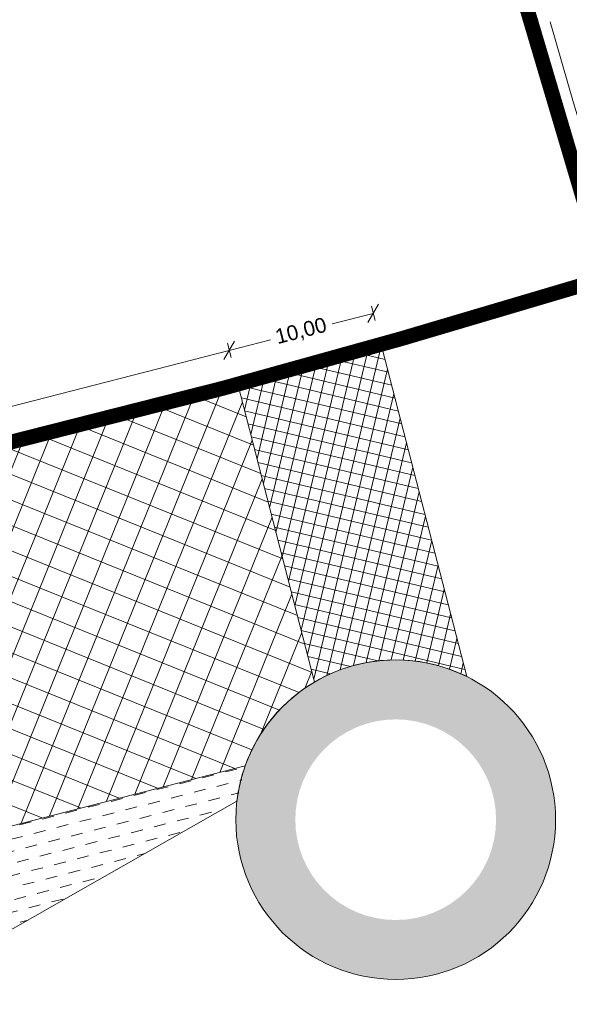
# Model space of a CAD drawing. Header units: metres. Extents: x 68442 to 71740, y 407111 to 411160.
# Tile 162 of 186: x 69200 to 69237, y 410582 to 410648. Entities that reach past the tile are written whole.
import ezdxf

# ---------------------------------------------------------------- set-up
doc = ezdxf.new("R2010")
doc.units = ezdxf.units.M
doc.linetypes.add('XX-CENTER', pattern=[8, 5, -1, 1, -1])
doc.layers.get('0').update_dxf_attribs({"lineweight": 0})
doc.layers.get('Defpoints').update_dxf_attribs({"lineweight": 0})
doc.layers.add('MACG_alg_werkgrens', color=3, linetype='XX-CENTER', lineweight=0)
doc.layers.add('RS AB Kabel', color=224, linetype='Continuous', lineweight=0)
for name, color, linetype, lineweight, transparency in [('MACG_n_inr_loadring', 253, 'Continuous', 0, 0.8), ('MACG_n_maatvoering', 3, 'Continuous', 0, 0.8), ('MACG_n_vhr_arc_craneplatform_18', 150, 'Continuous', 0, 0.8), ('MACG_n_vhr_arc_craneplatform_18_temp', 34, 'Continuous', 0, 0.8), ('MACG_n_vhr_arc_preassembly_13.5', 6, 'Continuous', 0, 0.8), ('MACG_n_vhr_kant_', 7, 'Continuous', 0, 0.8)]:
    doc.layers.add(name, color=color, linetype=linetype, lineweight=lineweight, transparency=transparency)
doc.styles.add('MACG_standaard', font='arial.ttf', dxfattribs={"height": 2})
doc.dimstyles.new('MACG_standaard', dxfattribs={"dimscale": 0, "dimtxt": 2, "dimasz": 2, "dimexe": 1, "dimexo": 0.1, "dimgap": 1, "dimtad": 0, "dimzin": 1, "dimtxsty": 'MACG_standaard', "dimcen": 0, "dimclrd": 256, "dimclre": 256, "dimclrt": 256, "dimazin": 0, "dimtfac": 1, "dimtofl": 0, "dimtmove": 1, "dimatfit": 3, "dimfxl": 1, "dimfxlon": 1, "dimtfill": 1, "dimlwd": -1, "dimlwe": -1, "dimarcsym": 0})

# ---------------------------------------------------------------- blocks, each defined once
blk = doc.blocks.new('_Oblique')
at = {"color": 0, "linetype": 'ByBlock', "lineweight": -2}
blk.add_line((-0.5, -0.5), (0.5, 0.5), dxfattribs=at)
blk = doc.blocks.new('*D178')
at = {"layer": 'Defpoints', "color": 0, "transparency": 16777216}
for p in [(69213.80363241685, 410625.5731814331), (69214.38771043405, 410623.3029814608), (69165.9646683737, 410610.8446805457)]:
    blk.add_point(p, dxfattribs=at)
at = {"layer": 'MACG_n_maatvoering', "transparency": 16777216}
for p, q in [((69213.92821541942, 410625.0889510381), (69213.67904941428, 410626.0574118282)), ((69213.80363241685, 410625.5731814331), (69191.7087200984, 410619.8885929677)), ((69165.38059035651, 410613.114880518), (69187.47550267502, 410618.7994689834)), ((69165.50517335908, 410612.630650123), (69165.25600735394, 410613.5991109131))]:
    blk.add_line(p, q, dxfattribs=at)
for p, rotation in [((69213.80363241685, 410625.5731814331), 14.42816616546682), ((69165.38059035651, 410613.114880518), 194.4281661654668)]:
    blk.add_blockref('_Oblique', p, dxfattribs=dict(at, rotation=rotation))
at = {"layer": 'MACG_n_maatvoering', "transparency": 16777216, "insert": (69189.59211138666, 410619.3440309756), "char_height": 1, "attachment_point": 5, "rotation": 14.428166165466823, "style": 'MACG_standaard', "bg_fill": 3, "box_fill_scale": 1.1, "bg_fill_color": 256, "bg_fill_true_color": 13158600, "bg_fill_transparency": 0}
blk.add_mtext('50,00', dxfattribs=at)
blk = doc.blocks.new('*D177')
at = {"layer": 'Defpoints', "color": 0, "transparency": 16777216}
for p in [(69223.48824031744, 410628.0648414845), (69224.07231833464, 410625.7946415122), (69214.38771043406, 410623.3029814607)]:
    blk.add_point(p, dxfattribs=at)
at = {"layer": 'MACG_n_maatvoering', "transparency": 16777216}
for p, q in [((69223.48824031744, 410628.0648414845), (69220.71696268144, 410627.3518459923)), ((69223.61282332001, 410627.5806110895), (69223.36365731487, 410628.5490718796)), ((69213.92821541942, 410625.0889510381), (69213.67904941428, 410626.0574118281)), ((69213.80363241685, 410625.5731814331), (69216.57491005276, 410626.2861769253))]:
    blk.add_line(p, q, dxfattribs=at)
for p, rotation in [((69223.48824031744, 410628.0648414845), 14.42816616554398), ((69213.80363241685, 410625.5731814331), 194.428166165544)]:
    blk.add_blockref('_Oblique', p, dxfattribs=dict(at, rotation=rotation))
at = {"layer": 'MACG_n_maatvoering', "transparency": 16777216, "insert": (69218.64593636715, 410626.8190114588), "char_height": 1, "attachment_point": 5, "rotation": 14.428166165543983, "style": 'MACG_standaard', "bg_fill": 3, "box_fill_scale": 1.1, "bg_fill_color": 256, "bg_fill_true_color": 13158600, "bg_fill_transparency": 0}
blk.add_mtext('10,00', dxfattribs=at)

msp = doc.modelspace()

# ---------------------------------------------------------------- hatches: boundary and pattern name
at = {"layer": 'MACG_n_inr_loadring'}
h = msp.add_hatch(color=256, dxfattribs=at)
h.dxf.hatch_style = 1
h.paths.add_polyline_path([(69235.75000000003, 410594.0000000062, 1), (69214.25000000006, 410594.0000000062, 1)])
h.paths.add_polyline_path([(69218.25000000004, 410594.0000000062, -1), (69231.75000000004, 410594.0000000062, -1)], flags=16)
at = {"layer": 'MACG_n_vhr_arc_craneplatform_18'}
h = msp.add_hatch(dxfattribs=at)
h.set_pattern_fill('ANSI37', color=256, angle=-66.99517828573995, style=0)
h.set_pattern_definition([(338.0048217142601, (0, 0), (0.5945640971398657, 1.471954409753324), []), (68.00482171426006, (0, 0), (-1.471954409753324, 0.5945640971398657), [])])
edge = h.paths.add_edge_path()
edge.add_line((69165.9646683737, 410610.8446805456), (69172.18203316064, 410586.6463791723))
edge.add_line((69172.18203316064, 410586.6463791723), (69204.08137757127, 410594.8628125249))
edge.add_line((69204.08137757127, 410594.8628125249), (69214.87584389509, 410597.6144104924))
edge.add_arc((69225.22923510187, 410593.8105429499), 11.03005520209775, 121.02773251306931, 159.8265137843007, ccw=False)
edge.add_line((69219.54376111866, 410603.2623947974), (69214.38771043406, 410623.3029814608))
edge.add_line((69214.38771043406, 410623.3029814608), (69165.9646683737, 410610.8446805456))
at = {"layer": 'MACG_n_vhr_arc_craneplatform_18_temp'}
h = msp.add_hatch(dxfattribs=at)
h.set_pattern_fill('ANSI37', color=256, scale=0.5, angle=31.60652852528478, style=0)
h.set_pattern_definition([(76.60652852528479, (42.19389193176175, 36.66982066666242), (-0.7721618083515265, 0.1838619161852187), []), (166.6065285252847, (42.19389193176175, 36.66982066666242), (-0.1838619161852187, -0.7721618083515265), [])])
edge = h.paths.add_edge_path()
edge.add_line((69214.38771043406, 410623.3029814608), (69214.8742571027, 410621.3792782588))
edge.add_line((69214.8742571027, 410621.3792782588), (69219.54376111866, 410603.2623947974))
edge.add_arc((69225.00000000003, 410594.0000000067), 10.74999999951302, 63.63204554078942, 120.5012463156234, ccw=False)
edge.add_line((69229.77444198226, 410603.6315732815), (69224.07231833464, 410625.7946415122))
edge.add_line((69224.07231833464, 410625.7946415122), (69214.38771043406, 410623.3029814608))
at = {"layer": 'MACG_n_vhr_arc_preassembly_13.5'}
h = msp.add_hatch(dxfattribs=at)
h.set_pattern_fill('DASH', color=256, scale=0.4999999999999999, angle=194.4281661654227, style=0)
h.set_pattern_definition([(194.4281661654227, (69982.3729599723, 409427.9198574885), (-0.5709402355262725, -0.9664912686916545), [0.7937499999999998, -0.7937499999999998])])
h.paths.add_polyline_path([(69165.9646683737, 410610.8446805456), (69154.343138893, 410607.8546884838), (69164.8477892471, 410567.0251139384), (69214.3219873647, 410595.2419928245), (69214.8758438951, 410597.6144104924), (69172.1938185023, 410586.6331607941)])

# ---------------------------------------------------------------- linework, layer by layer
at = {"layer": 'MACG_alg_werkgrens', "ltscale": 10, "const_width": 1, "flags": 128}
msp.add_lwpolyline([(69468.20656480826, 410724.0543301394), (69445.01762850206, 410763.7583829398), (69410.5103316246, 410746.3735817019), (69391.66659987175, 410737.2221690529), (69365.72674637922, 410725.277114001), (69345.26674699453, 410716.379939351), (69315.384847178, 410704.0875152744), (69281.05072470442, 410691.0301501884), (69264.09981194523, 410684.9104273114), (69252.63144360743, 410680.9550372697), (69232.53888834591, 410674.3347321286), (69226.2878631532, 410672.3117351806), (69231.92281973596, 410654.9929695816), (69239.19229652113, 410630.4522234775), (69225.31, 410626.34), (69213.37, 410623.02), (69197.1, 410618.89), (69169.71, 410611.81), (69153.92896399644, 410607.8128229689), (69119.38, 410600.65), (69044.01, 410587.14), (69038.91, 410583.87), (69037, 410582.13), (69034.69, 410579.4), (69032.1, 410574.79), (69025.25, 410561.14), (69006.81145330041, 410524.6972740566), (68993.74, 410499.24), (68990.46, 410493.99), (68985.64, 410487.43), (68980.15, 410481.68), (68983.8573273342, 410477.2007859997), (68976.38328250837, 410470.5198468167), (69009.70539291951, 410433.2420120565), (69066.30335983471, 410483.5146420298), (69081.6698899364, 410509.3752860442), (69086.55384522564, 410515.4651562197), (69098.47460877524, 410511.4442984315), (69124.21884397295, 410533.645258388), (69141.79, 410549.77), (69154.92, 410561.36), (69164.8477892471, 410567.0251139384), (69195.70059126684, 410584.6668789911, 0.9752874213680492), (69254.72957505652, 410601.8558810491), (69273.28095412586, 410612.5450539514), (69265.69968568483, 410636.9714316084), (69295.01234843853, 410647.3305308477), (69309.56932142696, 410653.2856561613), (69325.240131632, 410659.5399705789), (69348.31548198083, 410669.2949146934), (69373.47053148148, 410680.4716013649), (69397.19206722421, 410690.963434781), (69414.3971084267, 410698.1955538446), (69423.28538058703, 410702.1850093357), (69433.9756074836, 410704.1084769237), (69438.86340269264, 410704.3412290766), (69447.93853424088, 410702.6581699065), (69455.80042612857, 410699.5838465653), (69460.60498305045, 410696.2318301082), (69470.4715735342, 410685.9823570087), (69476.25014530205, 410679.0913855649), (69486.19081639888, 410665.288224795), (69491.75116749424, 410658.1939837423), (69500.69215752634, 410650.9313365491), (69505.62412052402, 410648.2479244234), (69515.72780159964, 410644.4226624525), (69530.28723651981, 410645.9721913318), (69548.08414006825, 410653.461848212), (69567.54624077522, 410641.9152929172), (69591.65670663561, 410638.3138759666), (69606.83393043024, 410646.6851527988), (69601.5733561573, 410655.5332613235), (69599.74, 410658.57, -0.09734502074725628), (69598.01959358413, 410673.0043101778, 0.03786321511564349), (69599.51, 410681.13, -0.1333057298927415), (69605.29, 410689.24), (69610.73, 410692.59, -0.2952397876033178), (69626.31, 410691.87), (69632.1, 410685.1), (69639.81, 410674.22), (69641.62, 410671.06), (69638.8147158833, 410657.5082432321), (69655.0393714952, 410604.9326685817), (69666.62103121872, 410567.4026013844), (69675.17147267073, 410539.6951181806), (69678.3043690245, 410531.6160011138), (69683.93676631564, 410519.5496298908), (69693.99706435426, 410502.0032935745), (69715.7680627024, 410465.5616568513), (69732.29130321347, 410438.3908456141), (69745.60559088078, 410416.5207133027), (69752.28377418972, 410405.4923967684), (69769.94608725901, 410376.343133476), (69786.26693857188, 410349.3527345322), (69796.7898465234, 410331.8682927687), (69807.94852102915, 410313.3807105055), (69821.27900502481, 410291.5423129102), (69835.03186055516, 410268.9367957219), (69855.97713765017, 410234.2506599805), (69872.629205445, 410206.8422210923), (69890.27131294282, 410177.6579582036), (69900.34722192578, 410160.907076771), (69901.4867209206, 410158.6751904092), (69896.94615279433, 410155.9439698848), (69911.80837604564, 410131.5959911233, 0.09725038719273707), (69926.21988837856, 410128.6040487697), (69939.50187987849, 410127.9464670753, -0.3270617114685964), (69966.2662058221, 410111.2165545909), (69985.4437446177, 410061.2781104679), (69989.70169159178, 410051.9797298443), (69994.7392040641, 410043.2961145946), (70004.59461365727, 410028.3773142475), (70024.46120066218, 409998.8826886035), (70056.47888468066, 409951.3061297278), (70092.62892501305, 409897.2010361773), (70118.80440978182, 409856.7589131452), (70134.79070471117, 409830.3246464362), (70155.82211963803, 409792.6637406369), (70175.21423805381, 409753.9892893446), (70188.99064482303, 409723.5335544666), (70203.7084044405, 409687.0335106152), (70218.08152657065, 409646.2198325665), (70228.94688551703, 409611.3888242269), (70238.39691651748, 409575.2651576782), (70246.85829855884, 409538.0370723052), (70256.6970092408, 409481.3597125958), (70263.12345917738, 409416.6960548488), (70265.49906132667, 409348.6919479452), (70264.53255186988, 409312.7318177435), (70262.71228992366, 409293.5956788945), (70262.04139123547, 409279.5877717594, -0.419623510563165), (70237.4546777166, 409251.7953866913), (70223.92377864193, 409251.6932161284), (70223.89618604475, 409251.6918228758), (70193.16495688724, 409250.1400890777), (70167.12283457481, 409264.3697263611), (70140.67192326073, 409269.7872249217), (70102.4650513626, 409277.6125006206), (70087.77010063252, 409280.622222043), (70076.26996252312, 409289.4068206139), (70076.70896437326, 409309.2172222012), (70066.71141883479, 409309.4387695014), (70028.71795528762, 409310.2807110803), (69996.92656191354, 409310.3813332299), (69996.70749753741, 409302.0148266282, 1.022360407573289), (70016.34511557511, 409254.4194766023), (70045.60758997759, 409254.1600314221), (70075.7224733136, 409254.0532992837), (70107.35213903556, 409247.4996844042), (70107.9, 409236.1), (70108.49, 409220.64), (70109.08211555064, 409195.3612207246), (70110.8, 409155.33), (70112.6573991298, 409100.8713210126), (70088.94294319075, 409093.3629888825), (70083.94236255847, 409090.9845869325), (70074.77651695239, 409089.1319829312), (70057.19999999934, 409085.2499999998), (70045.80498639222, 409082.9043419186), (70034.52437770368, 409080.582234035), (70023.74226534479, 409078.3627413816), (70014.95977022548, 409076.554868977), (70004.8373020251, 409074.9109068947), (69996.71148705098, 409074.4439027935), (69985.0196703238, 409073.8178154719), (69973.15350114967, 409073.5989006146), (69958.80625221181, 409073.384620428), (69932.26441910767, 409072.45074072), (69866.2281050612, 409076.7983028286), (69861.52123155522, 409084.5340340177), (69796.6535299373, 409089.2243207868), (69748.81417587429, 409092.6674977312), (69750.29700666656, 409112.3107532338), (69694.9335723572, 409116.4900301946, 0.9057946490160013), (69648.84525435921, 409094.0775143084), (69624.58393597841, 409093.871628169), (69585.90235924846, 409092.5397966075), (69529.3193848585, 409090.8200108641), (69467.1689468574, 409088.9310073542), (69410.64927145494, 409087.2037333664), (69375.77221780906, 409086.0985776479), (69352.8514283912, 409104.5126186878), (69352.3097721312, 409121.8832225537), (69294.34358740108, 409119.894717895), (69295.47702131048, 409083.5461461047), (69288.45729795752, 409083.3269213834), (69220.51448324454, 409081.1707994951), (69160.3028745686, 409079.2244540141), (69133.53172483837, 409078.3589887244), (69097.11388773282, 409077.1816623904), (69079.2396442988, 409076.5986311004), (69043.74555859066, 409075.4577589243), (69008.48509483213, 409074.3758512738), (68984.99962525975, 409092.6020150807), (68984.29032442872, 409110.2784477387), (68926.33722090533, 409107.9529680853), (68927.85447744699, 409070.1252869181), (68922.81946982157, 409069.4244228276), (68908.1434917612, 409065.5583072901), (68898.99063854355, 409063.1471570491), (68889.02509710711, 409059.2095013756), (68879.38965442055, 409055.4022766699), (68853.7158018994, 409041.5153345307), (68784.24078778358, 409002.8768108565), (68690.79181961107, 408950.6712438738), (68634.58214079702, 408919.3163872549), (68605.74938968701, 408924.1875075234), (68596.82329017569, 408940.1420563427), (68591.84943122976, 408937.2687531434), (68546.25992969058, 408911.7241051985), (68577.27100689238, 408856.287772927), (68598.84743218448, 408854.4887570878), (68632.13021717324, 408873.1140120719), (68635.03747153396, 408888.5229505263), (68655.30600032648, 408899.8333125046), (68648.65401460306, 408911.7842284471), (68655.27458953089, 408915.3735219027), (68708.75504195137, 408945.1037734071), (68758.39633938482, 408972.9445010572), (68803.76435685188, 408998.2533950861), (68824.877370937, 409010.0350770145), (68860.5369421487, 409030.0835915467), (68885.33564592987, 409043.1695849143), (68903.48240583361, 409050.3156129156), (68925.81246079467, 409056.1752727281), (68932.3597040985, 409057.0825119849), (68933.56606828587, 409048.376583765), (68947.04906830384, 409033.2529433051), (68985.20031917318, 409034.4527967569), (68997.40604536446, 409050.0110153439), (69013.92035500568, 409050.5262467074), (69013.58999928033, 409061.004352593), (69059.75386272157, 409062.4810198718), (69126.26551886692, 409064.6610734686), (69181.76366020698, 409066.4510134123), (69253.04245284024, 409068.7209753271), (69299.0110837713, 409070.1666846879), (69301.134957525, 409060.0906651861), (69314.6141674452, 409044.9636466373), (69352.76571777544, 409046.1539401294), (69364.9788551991, 409061.71357537), (69381.03770462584, 409062.2186247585), (69380.69661583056, 409072.8543523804), (69492.88225604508, 409076.4309691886), (69548.43119177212, 409078.1609363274), (69630.69440884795, 409080.5000519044), (69630.69440884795, 409080.5000519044), (69654.36897127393, 409080.6706179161), (69653.73303890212, 409075.0246032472), (69704.60183389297, 409073.9825987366), (69742.1457954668, 409070.7546939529), (69879.56036612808, 409059.754424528), (69883.08, 409041.89), (69885.53999999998, 408968.1299999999), (69901.9, 408953.0599999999), (69901.9, 408953.0599999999), (69904.51999999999, 408928.16), (69914.90147842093, 408898.6748793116), (69919.7644726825, 408899.039577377), (69922.331076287, 408911.1304018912), (69918.34739580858, 408959.1835476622), (69921.1520550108, 408963.1460021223), (69925.43550511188, 408965.1103317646), (70038.7721428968, 408992.1941244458), (70102.6594370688, 409007.2734857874), (70144.74120843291, 409017.2191775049), (70178.35613170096, 409024.4811105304), (70202.47931688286, 409026.3808798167), (70230.7870944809, 409027.2208138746), (70290.97953065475, 409028.8728735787, 1.530501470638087), (70337.17983075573, 409019.3887496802), (70346.2401587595, 409081.0898157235), (70355.13148721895, 409093.8322885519), (70368.20825665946, 409102.8346936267), (70477.25240017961, 409107.5295936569), (70533.86, 409109.6), (70639.0820845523, 409034.2365002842), (70678.38093669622, 409035.5269339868), (70780.17816725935, 409115.0627180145), (70833.95936467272, 409116.727133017), (70850.18388126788, 409119.1480910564), (70864.29987759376, 409119.5708965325), (70913.12442063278, 409121.0710355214), (70966.1938552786, 409122.8610164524), (71052.40029041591, 409125.4609089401), (71091.99771945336, 409126.6772301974), (71182.62938168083, 409129.5462424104), (71197.80882905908, 409129.599842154), (71208.91029203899, 409129.103354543), (71246.18266279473, 409126.2999455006), (71276.10231321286, 409122.3106587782), (71303.55514457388, 409117.9896569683), (71325.80348827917, 409113.7011792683), (71409.43419338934, 409090.5752282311), (71435.94527043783, 409080.7293945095), (71455.22978372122, 409072.6535694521), (71458.59039131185, 409060.1610201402), (71529.6349708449, 409023.0478735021), (71558.23730726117, 409072.4892550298), (71513.67877826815, 409098.1227926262), (71470.67240908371, 409081.2894596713), (71429.61862129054, 409097.4122692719), (71395.96994863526, 409109.3836157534), (71364.5178203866, 409118.3024820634), (71317.66654700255, 409127.9824976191), (71272.74904838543, 409136.1141444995), (71231.57587422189, 409140.2811637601), (71215.15397105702, 409141.4355677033), (71214.91021433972, 409152.2769298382), (71197.70084941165, 409154.5902325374, 0.7497292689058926), (71149.48278798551, 409165.4915036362), (71090.86415341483, 409163.6968857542), (71091.34401686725, 409147.2067125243), (70997.45216131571, 409144.1173340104), (70941.20885883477, 409139.3922718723), (70845.67898250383, 409136.7897375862), (70843.18504478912, 409136.6637322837), (70840.97759122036, 409185.9999412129), (70834.11036896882, 409192.1008316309), (70826.66985912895, 409196.5247298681), (70690.65037771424, 409192.0791401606), (70635.74991090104, 409190.737907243), (70619.6715660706, 409189.3571333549), (70606.74068364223, 409184.1640909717), (70598.2395908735, 409178.9819877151), (70572.83881279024, 409163.1115015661), (70553.42533344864, 409151.0482496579), (70549.21000869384, 409148.5904031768), (70544.46921422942, 409145.8261689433), (70539.62345607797, 409143.0634834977), (70529.20210589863, 409138.2745118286), (70522.79653298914, 409135.3697025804), (70509.24262955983, 409130.693030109), (70499.40899263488, 409127.9384140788), (70491.23625683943, 409125.8250681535), (70476.2904552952, 409123.2180685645), (70462.04387773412, 409125.3384286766), (70392.24926009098, 409121.8120808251), (70392.24926009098, 409121.8120808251), (70369.16235332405, 409120.6456231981), (70349.68999873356, 409108.0934782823), (70315.3525134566, 409114.0765971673), (70310.99860993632, 409105.6308885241), (70298.50257201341, 409107.1579684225), (70288.16457997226, 409108.761412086), (70275.8212887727, 409110.6758817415), (70267.75460372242, 409111.7639022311), (70262.71344238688, 409112.4345910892), (70246.87383645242, 409113.9821834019), (70244.62825108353, 409113.891110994), (70233.26332139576, 409113.6154240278), (70229.07390600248, 409113.6030293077), (70227.63101123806, 409113.7977829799), (70221.73607665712, 409113.7568061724), (70211.80921828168, 409113.4653179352), (70207.3414257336, 409113.3204771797), (70200.97790496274, 409112.9813434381), (70190.53867242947, 409112.5078353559), (70179.72940840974, 409112.1897078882), (70161.49828612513, 409111.6512021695), (70152.4786012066, 409111.3766663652), (70148.8432910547, 409111.2660164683), (70144.36013993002, 409110.9501011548), (70140.94000000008, 409110.66), (70139.53740193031, 409110.0288308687), (70138.87508080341, 409109.7307863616), (70136.93999999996, 409108.8599999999), (70136.59943404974, 409108.4517078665), (70118.00825013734, 409102.5654761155), (70116.8370576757, 409102.1946600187), (70115.37, 409150.37), (70113.55, 409195.79), (70112.69, 409232.67), (70112.89, 409240.48), (70115.28087690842, 409245.8568629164), (70163.84287826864, 409235.7948958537), (70190.7727709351, 409234.2880230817), (70200.43521104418, 409234.1996105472), (70205.91091094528, 409234.1736241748), (70224.5383662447, 409235.0782943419), (70238.1564755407, 409235.7842925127), (70251.99598802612, 409236.7980402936), (70260.3254226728, 409237.9032675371), (70269.1702806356, 409239.5702235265), (70292.00607237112, 409244.1612812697), (70303.40010350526, 409248.9023223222), (70322.48655938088, 409249.6058385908), (70399.56185277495, 409251.818898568), (70418.13564846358, 409254.3943044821), (70456.16733520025, 409255.6020926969), (70468.96153871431, 409256.5125767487), (70481.2821686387, 409260.8309370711), (70495.09588899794, 409270.9519836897), (70507.79989213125, 409290.4211267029), (70511.22190696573, 409306.6808820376), (70510.9893707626, 409332.0778795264), (70510.02910861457, 409346.0316888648), (70509.91961001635, 409354.4730353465), (70509.44191602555, 409370.039484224), (70512.00956169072, 409407.9797898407), (70515.89405866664, 409416.387208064), (70520.95538156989, 409424.0448021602), (70524.63297817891, 409427.7308160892), (70533.657182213, 409434.0503348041), (70542.20766798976, 409438.2893468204), (70561.57402794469, 409440.9728036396), (70592.7210444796, 409443.5423665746), (70600.32091864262, 409443.7609250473), (70688.86434435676, 409446.611035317), (70734.9631092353, 409448.110995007), (70820.87824009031, 409450.7402339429), (70866.08626107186, 409451.0859330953), (70865.81086347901, 409444.2653377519), (70928.61179795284, 409436.9051505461, 1.442493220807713), (70933.41076275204, 409484.8926919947), (70891.2825815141, 409498.6618392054), (70874.72974628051, 409500.6925797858), (70873.2386136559, 409488.515997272), (70851.54590313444, 409492.3673586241), (70851.54590313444, 409492.3673586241), (70849.04153366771, 409471.916688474), (70802.50937843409, 409471.711974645), (70763.74962559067, 409471.5414547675), (70758.86739589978, 409471.5199758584), (70758.89453894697, 409465.3502681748), (70732.73384790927, 409465.433999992), (70632.33827805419, 409461.5462231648), (70589.83012316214, 409460.5058137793), (70573.22135147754, 409460.0993053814), (70553.83504547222, 409463.8119978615), (70541.02096816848, 409460.9725316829), (70492.85016665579, 409449.593927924), (70456.07631611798, 409445.1126052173), (70455.78362528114, 409447.5107178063), (70394.63228503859, 409440.1216846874, 0.2324516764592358), (70372.54968380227, 409434.8066598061), (70275.7617610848, 409423.1738913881), (70274.41332516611, 409438.4463107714), (70272.36656096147, 409460.2056465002), (70268.81738970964, 409487.859335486), (70265.68359891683, 409508.8016777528), (70263.60594672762, 409520.0330025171), (70258.38405468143, 409546.8524923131), (70254.86902010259, 409562.401303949), (70251.32073729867, 409577.8745017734), (70243.2684545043, 409608.3743755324), (70240.10161609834, 409619.5635760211), (70234.35959925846, 409638.4992676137), (70229.64992422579, 409653.093804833), (70226.0026479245, 409663.9263121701), (70222.11212956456, 409674.9257335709), (70217.28116352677, 409688.4100487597), (70212.89980368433, 409700.2709714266), (70208.15233096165, 409711.5891426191), (70200.71745834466, 409729.3141862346), (70193.13536430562, 409746.5089180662), (70185.5203887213, 409762.5215305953), (70177.76168277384, 409778.5684065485), (70168.72093080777, 409795.9899373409), (70161.47700839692, 409809.6130594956), (70154.53432645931, 409822.66966043), (70147.27841711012, 409835.2100584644), (70140.0952828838, 409847.2649539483), (70133.43715661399, 409858.4387694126), (70128.37770641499, 409866.6747487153), (70123.93513247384, 409873.4731274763), (70118.24881506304, 409882.1747810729), (70107.66380036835, 409898.3728094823), (70097.95099249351, 409913.2293920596), (70090.26517297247, 409924.7249470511), (70078.82106065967, 409941.8417193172), (70069.960402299, 409955.0944616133), (70064.80970686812, 409962.7982728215), (70058.6806109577, 409971.9654616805), (70052.83656463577, 409980.706306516), (70048.58020293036, 409987.0724773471), (70044.5886492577, 409993.042578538), (70041.04960369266, 409998.3266707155), (70037.92852983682, 410002.9644627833), (70034.97889598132, 410007.3200607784), (70028.72906895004, 410016.5482293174), (70020.37381045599, 410028.8850436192), (70012.4581750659, 410040.5727399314), (70007.1557295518, 410048.4435262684), (70003.71162625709, 410054.0384756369), (70001.7208495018, 410057.7182497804), (69998.22045433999, 410065.4842162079), (69994.44552329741, 410074.5956667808), (69985.76025754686, 410097.6562307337), (69977.56029950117, 410119.2523269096), (69971.93933342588, 410133.8902324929), (69970.4050095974, 410137.0712244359), (69968.41813106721, 410140.2738203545), (69965.54958145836, 410143.3854673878), (69963.65098102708, 410144.5659443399), (69961.93458832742, 410145.6331315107), (69960.30023284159, 410146.6493110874), (69956.84747253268, 410147.657259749), (69953.85787294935, 410148.53), (69949.78619518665, 410148.53), (69948.3093069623, 410148.53), (69946.18356416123, 410148.53), (69944.73672694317, 410148.1995693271), (69942.91181952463, 410147.7827944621), (69941.44542940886, 410147.4478982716), (69939.73888575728, 410146.9507089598), (69938.40638647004, 410146.4999378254), (69937.2315802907, 410146.1025126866), (69936.1190051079, 410145.7261396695), (69933.41610783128, 410149.3681794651), (69930.9532013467, 410152.967927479), (69920.55177398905, 410169.8085883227), (69910.97966453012, 410185.5268268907), (69896.06279634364, 410210.155580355), (69886.825742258, 410225.4153754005), (69873.62172153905, 410247.2656176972), (69860.1774464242, 410269.6387422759), (69852.17058481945, 410282.9548155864), (69839.3626985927, 410304.1458420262), (69813.68951866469, 410346.4129298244), (69808.28550568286, 410355.3617159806), (69793.78933332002, 410379.3531120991), (69782.48438552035, 410397.9568078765), (69775.85751543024, 410408.8464135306, 0.8745155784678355), (69774.18903038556, 410470.1683012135), (69767.98091319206, 410480.5804786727), (69767.98091319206, 410480.5804786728), (69755.69156655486, 410501.057537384), (69748.71562832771, 410512.783124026), (69726.08305495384, 410499.2369457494), (69705.95000000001, 410531.26), (69694.583010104, 410550.4808434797), (69686.11720645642, 410577.9208459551), (69680.0039006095, 410598.0641781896), (69679.0998634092, 410601.046933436), (69677.32103120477, 410606.9159611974), (69676.33979426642, 410610.1534261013), (69674.5967553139, 410615.9043586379), (69673.28852505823, 410620.2206958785), (69671.2412752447, 410626.9753329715), (69669.51857795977, 410632.6542778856), (69668.00132664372, 410637.6556165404), (69666.29687928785, 410643.2740123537), (69664.89789530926, 410647.8855045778), (69663.03086301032, 410654.0398316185), (69661.43830624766, 410659.289400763), (69660.85023936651, 410661.2278545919), (69660.43495684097, 410662.5967567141), (69659.7848895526, 410665.0040323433), (69659.68273381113, 410666.3617725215), (69659.69101396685, 410666.422682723), (69660.19340284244, 410667.4796939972), (69661.25135042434, 410668.6901605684), (69661.92629801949, 410669.4624119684), (69663.10107856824, 410670.3792453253), (69667.08557465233, 410673.4888634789), (69664.77394754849, 410677.2655822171), (69655.85772178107, 410693.749359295), (69633.12126373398, 410730.9058720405), (69596.64626904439, 410708.7560213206), (69590.40793400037, 410708.7187733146), (69584.97276634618, 410710.4119140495), (69578.26807694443, 410711.1541236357), (69576.04774156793, 410712.0620529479), (69555.92648434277, 410743.2719334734), (69552.70339471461, 410742.7347274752), (69539.43289679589, 410755.6824652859), (69495.75936919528, 410828.1384078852), (69486.7795853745, 410843.0505822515, -0.333078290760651), (69489.89862521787, 410874.0887059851), (69516.31092365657, 410899.3881028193), (69534.63644368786, 410914.580294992), (69635.84491216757, 410998.4507388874), (69671.82860860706, 411027.395230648), (69684.96210609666, 411035.5511032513), (69701.88011943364, 411041.3365378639), (69710.64387168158, 411042.0417754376), (69721.39060468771, 411039.5837460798), (69739.36628568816, 411030.6056537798), (69747.07921064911, 411023.5498470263), (69748.3916021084, 411022.3529576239), (69751.41808443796, 411018.1717558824), (69754.08096337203, 411011.9518907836), (69754.23293151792, 411006.6955807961), (69753.49448936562, 411004.6404409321), (69751.2942880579, 411001.3499163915), (69740.19567163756, 410989.2170458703), (69720.19095574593, 410967.3481373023), (69714.00790290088, 410960.91529529), (69732.07828505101, 410943.5465914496), (69734.90664241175, 410943.5267259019, -0.3656087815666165), (69768.34638080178, 410946.1184824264), (69772.53318278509, 410941.5507548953), (69785.47, 410954.54), (69781.03, 410959.77, -0.3221582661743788), (69777.15, 410981.66), (69779.87, 410993.92), (69809.28997632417, 411027.1308217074), (69790.43771763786, 411042.9067703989), (69787.62076924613, 411042.6522085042, -0.3651736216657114), (69754.62461914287, 411036.8091795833), (69738.66720083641, 411046.0330252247), (69723.37092932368, 411052.1699138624), (69711.17561944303, 411054.4416904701), (69699.75331200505, 411054.337186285), (69687.16551573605, 411050.3691813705), (69674.90000651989, 411044.205660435), (69657.89043483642, 411031.3701547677), (69640.75145476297, 411017.2214787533), (69601.6122303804, 410984.7748139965), (69554.37736567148, 410946.002862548), (69530.01003824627, 410925.8050778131), (69508.64259069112, 410908.389759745), (69483.11932027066, 410889.4965576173), (69471.4533518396, 410881.7125752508), (69455.61676161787, 410869.8130760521), (69467.47678907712, 410849.7658038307), (69472.82340225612, 410843.7471023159), (69483.01276843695, 410827.459929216), (69512.67621906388, 410773.0982934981), (69508.68092865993, 410771.113971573), (69505.69850415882, 410765.9385693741), (69500.69993377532, 410743.5241639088)], format="xyb", close=True, dxfattribs=at)
at = {"layer": 'MACG_n_vhr_kant_'}
for points in [[(69219.54376111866, 410603.2623947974), (69214.38771043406, 410623.3029814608), (69224.07231833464, 410625.7946415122), (69229.77444198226, 410603.6315732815, 0.2533602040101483)], [(69219.54376111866, 410603.2623947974), (69214.38771043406, 410623.3029814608), (69165.9646683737, 410610.8446805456), (69172.1938185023, 410586.6331607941), (69214.87584389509, 410597.6144104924, -0.1756600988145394)], [(69165.9646683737, 410610.8446805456), (69154.343138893, 410607.8546884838), (69164.8477892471, 410567.0251139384), (69171.06, 410570.57), (69194.72, 410584.11), (69214.3219873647, 410595.2419928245, -0.05683910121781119), (69214.8758438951, 410597.6144104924), (69172.1938185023, 410586.6331607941)]]:
    msp.add_lwpolyline(points, format="xyb", close=True, dxfattribs=at)
msp.add_circle((69224.99999998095, 410594.000000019), 10.74999999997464, dxfattribs=at)
at = {"layer": 'RS AB Kabel', "ltscale": 0.1}
msp.add_lwpolyline([(69237.99700000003, 410638.9180000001), (69237.89300000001, 410639.1270000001), (69236.945, 410642.237), (69235.381, 410647.682)], dxfattribs=at)

# ---------------------------------------------------------------- next in the draw order: dimensions: what is measured, and where the dimension line sits
at = {"layer": 'MACG_n_maatvoering'}
dim = msp.add_aligned_dim(p1=(69165.9646683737, 410610.8446805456), p2=(69214.38771043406, 410623.3029814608), distance=2.3441320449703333, dimstyle='MACG_standaard', override={"dimblk1": 'Oblique', "dimblk2": 'Oblique', "dimsah": 1}, dxfattribs=at)
dim.commit()
dim.dimension.update_dxf_attribs({"geometry": '*D178', "text_midpoint": (69189.59211138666, 410619.3440309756)})

# ---------------------------------------------------------------- next in the draw order: dimensions: what is measured, and where the dimension line sits
dim = msp.add_aligned_dim(p1=(69214.38771043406, 410623.3029814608), p2=(69224.07231833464, 410625.7946415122), distance=2.344132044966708, dimstyle='MACG_standaard', override={"dimblk1": 'Oblique', "dimblk2": 'Oblique', "dimsah": 1}, dxfattribs=at)
dim.commit()
dim.dimension.update_dxf_attribs({"geometry": '*D177', "text_midpoint": (69218.64593636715, 410626.8190114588)})

doc.saveas('drawing.dxf')
